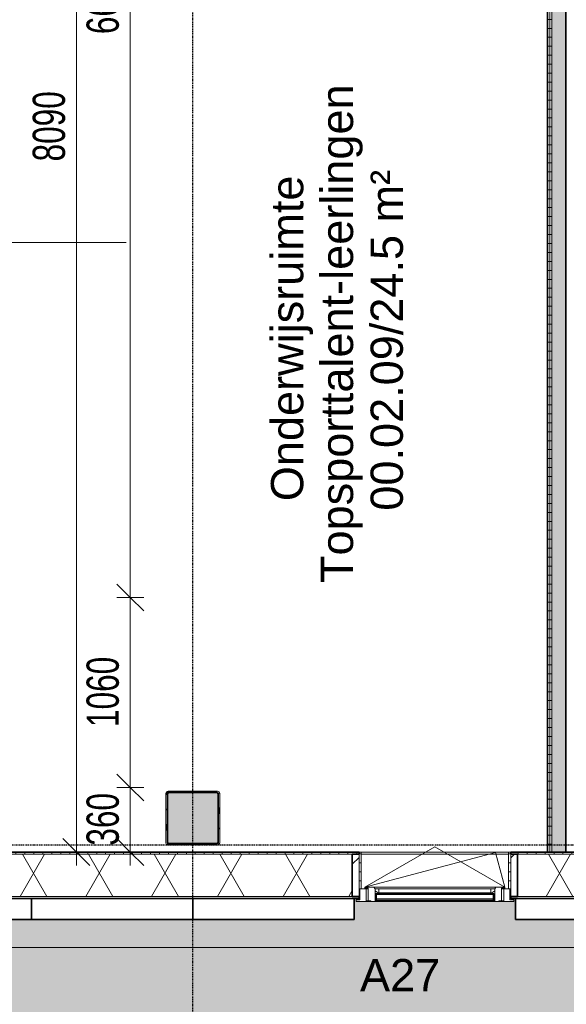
# Model space of a CAD drawing. Header units: millimetres. Extents: x -80560 to 110805, y -11020 to 52719.
# Tile 43 of 152: x 60930 to 63977, y 9111 to 14604. Entities that reach past the tile are written whole.
import ezdxf

# ---------------------------------------------------------------- set-up
doc = ezdxf.new("R2010")
doc.units = ezdxf.units.MM
doc.linetypes.add('CENTER2', pattern=[20, 8, -4, 4, -4])
doc.linetypes.add('DASHED2-1', pattern=[3, 2, -1])
for name, color, linetype, lineweight in [('A-ANNO-DIMS', 211, 'Continuous', 9), ('A-ANNO-DIMS-100', 211, 'Continuous', 9), ('A-AREA-IDEN', 2, 'Continuous', 9), ('A-DETL', 90, 'Continuous', 18), ('A-DETL-MBND', 5, 'Continuous', 18), ('A-FLOR-OVHD', 1, 'DASHED2-1', 18), ('A-FLOR-PATT', 8, 'Continuous', 18), ('A-GENM', 13, 'Continuous', 18), ('A-GLAZ', 151, 'Continuous', 18), ('A-GLAZ-IDEN', 152, 'Continuous', 18), ('A-GLAZ-SILL', 1, 'Continuous', 18), ('A-WALL', 113, 'Continuous', 35), ('A-WALL-PATT', 111, 'Continuous', 35), ('I-WALL', 2, 'Continuous', 18), ('S-COLS', 52, 'Continuous', 18), ('S-GRID', 1, 'Continuous', 9)]:
    doc.layers.add(name, color=color, linetype=linetype, lineweight=lineweight)
doc.styles.add('Arial', font='arial.ttf', dxfattribs={"height": 180})
doc.styles.add('Arial_6', font='arial.ttf', dxfattribs={"width": 0.7, "height": 180})
doc.dimstyles.new('n3o_1_8', dxfattribs={"dimscale": 304.8, "dimtxt": 183.646692, "dimasz": 0.492126, "dimexe": 0.246063, "dimexo": 0.0625, "dimgap": 0.032808, "dimtad": 1, "dimdec": 0, "dimdsep": 46, "dimtxsty": 'Arial_6', "dimblk1": 'OBLIQUE', "dimblk2": 'OBLIQUE', "dimsah": 1, "dimcen": 0.09, "dimdle": 0.246063, "dimazin": 0, "dimtfac": 1, "dimtdec": 4, "dimtix": 1, "dimtmove": 0, "dimatfit": 3, "dimfxl": 0.246063, "dimfxlon": 1, "dimtvp": 1, "dimtolj": 1, "dimtzin": 0, "dimarcsym": 2})
doc.dimstyles.new('n3o_1_8_3', dxfattribs={"dimscale": 304.8, "dimtxt": 183.646692, "dimasz": 0.492126, "dimexe": 0.246063, "dimexo": 0.0625, "dimgap": 0.032808, "dimtad": 1, "dimdec": 0, "dimdsep": 46, "dimtxsty": 'Arial_6', "dimblk1": 'OBLIQUE', "dimblk2": 'OBLIQUE', "dimsah": 1, "dimcen": 0.09, "dimdle": 0.246063, "dimazin": 0, "dimtfac": 1, "dimtdec": 4, "dimtix": 1, "dimtmove": 0, "dimatfit": 3, "dimfxl": 0.246063, "dimfxlon": 1, "dimtvp": 1, "dimtolj": 1, "dimtzin": 0, "dimarcsym": 2})
pattern_1 = [(180, (64077.32, 14055.25), (-1e-13, -50), [])]
pattern_2 = [(45, (0, 0), (-141.4214, 141.4214), [])]
pattern_3 = [(0, (0, 0), (0, 50), [])]

# ---------------------------------------------------------------- blocks, each defined once
blk = doc.blocks.new('Leonardo College_EHA_1489_R18_CF_situatie_2020_rvt-1-DO_00 begane grond')
at = {"layer": 'A-FLOR-PATT', "lineweight": 9}
h = blk.add_hatch(dxfattribs=at)
h.set_pattern_fill('FP_27', color=93, style=0, pattern_type=2)
h.set_pattern_definition([(90, (0, 0), (-456.197, 456.197), [120.967, -791.427]), (45, (0, 0), (-456.197, 456.197), [120.968, -524.193]), (135, (0, 0), (-456.197, -456.197), [120.968, -524.193])])
h.paths.add_polyline_path([(53547.8, 6923), (67447.4, 6923), (67424.9, 9701), (65130, 9701), (65130, 9711.4), (64440, 9713), (64440, 9701), (64450, 9701), (64450, 9584), (62200, 9584), (62200, 9701), (62210, 9701), (62210, 9720), (61625.9, 9721), (60390, 9721), (60390, 9701), (60400, 9701), (60400, 9584), (57700, 9584), (57700, 9701), (57710, 9701), (57710, 9721), (54990, 9721), (54990, 9701), (55000, 9701), (55000, 9584), (52300, 9584), (52300, 9701), (52268, 9701), (52268, 9694), (52290, 9694), (52290, 9684), (49610, 9684), (49610, 9694), (49632, 9694), (49632, 9701), (49600, 9700), (49600, 9584), (47450, 9584), (47450, 9701), (47418, 9701), (47418, 9694), (47440, 9694), (47440, 9684), (42960, 9684), (42960, 9694), (42982, 9694), (42982, 9701), (42950, 9700), (42950, 9584), (41600, 9584), (41600, 9701), (41568, 9701), (41568, 9694), (41590, 9694), (41590, 9684), (40683.4, 9684), (40682.5, 9678), (39817.5, 9678), (39816.6, 9684), (39710, 9684), (39710, 9694), (39732, 9694), (39732, 9701), (39700, 9701), (39700, 9584), (38800, 9584), (38800, 9701), (38768, 9701), (38768, 9694), (38790, 9694), (38790, 9684), (37910, 9684), (37910, 9694), (37932, 9694), (37932, 9701), (37900, 9701), (37900, 9584), (35200, 9584), (35200, 9701), (35168, 9701), (35168, 9694), (35190, 9694), (35190, 9684), (32510, 9684), (32510, 9694), (32532, 9694), (32532, 9701), (32500, 9701), (32500, 9584), (30100, 9584), (30100, 9701), (30068, 9701), (30068, 9694), (30090, 9694), (30090, 9684), (29210, 9684), (29210, 9694), (29232, 9694), (29232, 9701), (29200, 9701), (29200, 9584), (28527, 9584), (28527, 9701), (28495, 9701), (28495, 9694), (28517, 9694), (28517, 9684), (28412, 9684), (28409.5, 9668), (27544.5, 9668), (27542, 9684), (27437, 9684), (27437, 9694), (27459, 9694), (27459, 9701), (27427, 9701), (27427, 9584), (25750, 9584), (25750, 9701), (25718, 9701), (25718, 9694), (25740, 9694), (25740, 9684), (23960, 9684), (23960, 9694), (23982, 9694), (23982, 9701), (23950, 9700), (23950, 9584), (23050, 9584), (23050, 9701), (23018, 9701), (23018, 9694), (23040, 9694), (23040, 9684), (22160, 9684), (22160, 9694), (22182, 9694), (22182, 9701), (22150, 9701), (22150, 9584), (20350, 9584), (20350, 9701), (20318, 9701), (20318, 9694), (20340, 9694), (20340, 9684), (15860, 9684), (15860, 9694), (15882, 9694), (15882, 9701), (15850, 9700), (15850, 9584), (14384, 9584), (14384, 9721), (7590.2, 9721), (7590.2, 6923), (52710.1, 6923)], flags=0)
h.paths.add_polyline_path([(30068, 9713), (30073, 9713), (30073, 9721), (30068, 9721)], flags=0)
h.paths.add_polyline_path([(29227, 9713), (29232, 9713), (29232, 9721), (29227, 9721)], flags=0)
blk = doc.blocks.new('NLRS_28_SCO_UN_staalkolom koker betongevuld_gen_CGA - kolom B-V234-DO_00 begane grond')
at = {"layer": 'S-COLS', "lineweight": 5}
h = blk.add_hatch(dxfattribs=at)
h.set_pattern_fill('FP_202', color=256, style=0, pattern_type=2)
h.set_pattern_definition([(45, (-37000, -10150), (-99.99975, 99.99975), []), (45, (-36915, -10150), (-99.99975, 99.99975), []), (45, (-36910, -10150), (-99.99975, 99.99975), []), (45, (-36905, -10150), (-99.99975, 99.99975), []), (45, (-36900, -10150), (-99.99975, 99.99975), []), (45, (-36895, -10150), (-99.99975, 99.99975), []), (45, (-36890, -10150), (-99.99975, 99.99975), []), (45, (-36885, -10150), (-99.99975, 99.99975), [])])
h.paths.add_polyline_path([(138, -150), (146.5, -146.5), (150, -138), (150, 138), (146.5, 146.5), (138, 150), (-138, 150), (-146.5, 146.5), (-150, 138), (-150, -138), (-146.5, -146.5), (-138, -150), (-42.6, -150)], flags=0)
h.paths.add_polyline_path([(134, -142), (-134, -142), (-139.7, -139.7), (-142, -134), (-142, 134), (-139.7, 139.7), (-134, 142), (134, 142), (139.7, 139.7), (142, 134), (142, -134), (139.7, -139.7)], flags=0)
at = {"layer": 'S-COLS', "lineweight": 9}
blk.add_hatch(color=256, dxfattribs=at).paths.add_polyline_path([(-42.6, -142), (134, -142), (139.7, -139.7), (142, -134), (142, 134), (139.7, 139.7), (134, 142), (-134, 142), (-139.7, 139.7), (-142, 134), (-142, -134), (-139.7, -139.7), (-134, -142)], flags=0)
at = {"layer": 'S-COLS'}
for p, q in [((-150, 138), (-150, -138)), ((-142, -134), (-142, 134)), ((138, 150), (-138, 150)), ((-134, 142), (134, 142)), ((142, 134), (142, -134)), ((150, -138), (150, 138)), ((-138, -150), (138, -150)), ((134, -142), (-134, -142))]:
    blk.add_line(p, q, dxfattribs=at)
at = {"layer": 'S-COLS', "lineweight": 35}
for p, q in [((-142, 134), (-142, -134)), ((134, 142), (-134, 142)), ((142, -134), (142, 134)), ((-134, -142), (134, -142))]:
    blk.add_line(p, q, dxfattribs=at)
at = {"layer": 'S-COLS'}
for centre, radius, start, end in [((-138, 138), 12, 90, 180), ((-134, 134), 8, 90, 180), ((134, 134), 8, 0, 90), ((138, 138), 12, 0, 90), ((-138, -138), 12, 180, 270), ((-134, -134), 8, 180, 270), ((134, -134), 8, 270, 0), ((138, -138), 12, 270, 360)]:
    blk.add_arc(centre, radius, start, end, dxfattribs=at)
at = {"layer": 'S-COLS', "lineweight": 35}
for centre, start, end in [((-134, 134), 90, 180), ((134, 134), 360, 90), ((-134, -134), 180, 270), ((134, -134), 270, 360)]:
    blk.add_arc(centre, 8, start, end, dxfattribs=at)
blk = doc.blocks.new('19112_SW_LeonardoCollege_R2020_rvt-1-DO_00 begane grond')
at = {"color": 50, "lineweight": 9}
blk.add_blockref('NLRS_28_SCO_UN_staalkolom koker betongevuld_gen_CGA - kolom B-V234-DO_00 begane grond', (37000, 10150), dxfattribs=at)
blk = doc.blocks.new('NLRS_41_GM_WPB_spouwlat-SH_generiek_ISR - 235x38-V52-DO_00 begane grond')
at = {"layer": 'A-GENM'}
h = blk.add_hatch(dxfattribs=at)
h.set_pattern_fill('FP_78', color=256, style=0, pattern_type=2)
h.set_pattern_definition(pattern_2)
h.paths.add_polyline_path([(37927, 9713), (37927, 9948), (37889, 9948), (37889, 9713)], flags=0)
for p, q in [((37927, 9948), (37889, 9948)), ((37889, 9948), (37889, 9713)), ((37927, 9713), (37927, 9948)), ((37889, 9713), (37927, 9713))]:
    blk.add_line(p, q, dxfattribs=at)
blk = doc.blocks.new('NLRS_41_GM_WPB_spouwlat-SH_generiek_ISR - 235x38-V53-DO_00 begane grond')
at = {"layer": 'A-GENM'}
h = blk.add_hatch(dxfattribs=at)
h.set_pattern_fill('FP_78', color=256, style=0, pattern_type=2)
h.set_pattern_definition(pattern_2)
h.paths.add_polyline_path([(38811, 9713), (38811, 9948), (38773, 9948), (38773, 9713)], flags=0)
for p, q in [((38811, 9948), (38773, 9948)), ((38773, 9948), (38773, 9713)), ((38811, 9713), (38811, 9948)), ((38773, 9713), (38811, 9713))]:
    blk.add_line(p, q, dxfattribs=at)
blk = doc.blocks.new('NLRS_41_GM_WPB_spouwlat-SH_generiek_ISR - 235x38-33868839-DO_00 begane grond')
at = {"layer": 'A-DETL-MBND'}
for p, q in [((22189, 9948), (23011, 9948)), ((22177, 9713), (22182, 9713)), ((23018, 9713), (23023, 9713))]:
    blk.add_line(p, q, dxfattribs=at)
blk = doc.blocks.new('41_dagkanten_SH_generiek_ISR - 12x204_5-V54-DO_00 begane grond')
at = {"layer": 'A-GENM'}
h = blk.add_hatch(dxfattribs=at)
h.set_pattern_fill('FP_79', color=256, style=0, pattern_type=2)
h.set_pattern_definition(pattern_3)
h.paths.add_polyline_path([(38773, 9756), (38773, 9960.5), (38761, 9960.5), (38761, 9756), (38768, 9756)], flags=0)
for p, q in [((38773, 9960.5), (38761, 9960.5)), ((38761, 9960.5), (38761, 9756)), ((38773, 9756), (38773, 9960.5)), ((38768, 9756), (38773, 9756))]:
    blk.add_line(p, q, dxfattribs=at)
blk = doc.blocks.new('41_dagkanten_SH_generiek_ISR - 12x204_5-V55-DO_00 begane grond')
at = {"layer": 'A-GENM'}
h = blk.add_hatch(dxfattribs=at)
h.set_pattern_fill('FP_80', color=256, style=0, pattern_type=2)
h.set_pattern_definition(pattern_3)
h.paths.add_polyline_path([(37927, 9756), (37939, 9756), (37939, 9960.5), (37927, 9960.5), (37927, 9922.4)], flags=0)
for p, q in [((37939, 9960.5), (37927, 9960.5)), ((37927, 9960.5), (37927, 9756)), ((37939, 9756), (37939, 9960.5)), ((37927, 9756), (37932, 9756))]:
    blk.add_line(p, q, dxfattribs=at)
blk = doc.blocks.new('merk 900 draaikiep HOOG - merk 900 draaikiep HOOG-32401496-DO_00 begane grond')
at = {"layer": 'A-GLAZ'}
for p, q in [((-362, 0), (-440, 0)), ((-440, 0), (-440, -10)), ((-362, -4), (-362, 0)), ((440, 0), (362, 0)), ((362, 0), (362, -4)), ((440, -10), (440, 0)), ((-440, -10), (-418, -10)), ((-418, -10), (-418, -72)), ((-384, -72), (-384, -4)), ((-384, -4), (-362, -4)), ((362, -4), (384, -4)), ((384, -4), (384, -72)), ((418, -72), (418, -10)), ((418, -10), (440, -10)), ((-418, -72), (-384, -72)), ((384, -72), (418, -72))]:
    blk.add_line(p, q, dxfattribs=at)
at = {"layer": 'A-GLAZ-SILL'}
for p, q in [((-357, 0), (-362, 0)), ((362, 0), (357, 0)), ((-357, -4), (-362, -4)), ((362, -4), (357, -4)), ((-372, -72), (-384, -72)), ((384, -72), (372, -72))]:
    blk.add_line(p, q, dxfattribs=at)
blk = doc.blocks.new('31_n3o_RT72_raam binnensponning_771017_v3 - Type 1-33702704-DO_00 begane grond')
at = {"layer": 'A-GENM'}
for p, q in [((-312, 4), (-357, 4)), ((-357, 4), (-357, -1)), ((-334, -68), (-334, 0)), ((-334, 0), (-312, 0)), ((-312, 0), (-312, 4)), ((-312, 4), (312, 4)), ((312, 0), (-312, 0)), ((357, 4), (312, 4)), ((312, 4), (312, 0)), ((312, 0), (334, 0)), ((334, 0), (334, -68)), ((357, -1), (357, 4)), ((-357, -1), (-372, -1)), ((-372, -1), (-372, -72)), ((372, -1), (357, -1)), ((372, -72), (372, -1)), ((-372, -72), (-390, -72)), ((-390, -72), (-390, -76)), ((-390, -76), (-340, -76)), ((-340, -76), (-334, -68)), ((340, -76), (-340, -76)), ((334, -68), (340, -76)), ((340, -76), (390, -76)), ((390, -72), (372, -72)), ((390, -76), (390, -72))]:
    blk.add_line(p, q, dxfattribs=at)
blk = doc.blocks.new('Mobility Plan Swing v2 - Mobility Plan Swing v2-33702714-DO_00 begane grond')
at = {"layer": 'A-GENM'}
for p, q in [((-390, 0), (0, 225.2)), ((0, 225.2), (390, 0)), ((-390, 0), (337.7, 195)), ((390, 0), (337.7, 195))]:
    blk.add_line(p, q, dxfattribs=at)
blk = doc.blocks.new('30_n3o_RT72_glas met glaslat - Type 1-33702709-DO_00 begane grond')
at = {"layer": 'A-GENM'}
for points in [[(326.2, -5), (-329, -5), (-329, -11), (329, -11), (329, -5)], [(326.2, -35), (-329, -35), (-329, -41), (329, -41), (329, -35)]]:
    blk.add_hatch(color=256, dxfattribs=at).paths.add_polyline_path(points, flags=0)
for p, q in [((329, -5), (-329, -5)), ((-329, -5), (-329, -11)), ((-325, -5), (-329, -5)), ((-329, -5), (-329, -41)), ((-329, -11), (329, -11)), ((329, -35), (-329, -35)), ((-329, -35), (-329, -41)), ((-329, -41), (329, -41)), ((-329, -41), (-325, -41)), ((-325, -41), (-325, -5)), ((329, -5), (325, -5)), ((325, -5), (325, -41)), ((325, -41), (329, -41)), ((329, -11), (329, -5)), ((329, -41), (329, -5)), ((329, -41), (329, -35))]:
    blk.add_line(p, q, dxfattribs=at)
blk = doc.blocks.new('DPWP_30_n3o_RT72_glas met glaslat Frame1 - Type 1-33702712-DO_00 begane grond')
at = {"layer": 'A-GENM'}
for p, q in [((-317.317, -5), (-334, -15)), ((-334, -15), (-334, -27)), ((-334, -27), (-312, -27)), ((-312, -5), (-317.317, -5)), ((312, -5), (-312, -5)), ((-312, -27), (-312, -5)), ((312, -27), (-312, -27)), ((317.317, -5), (312, -5)), ((312, -5), (312, -27)), ((312, -27), (334, -27)), ((334, -15), (317.317, -5)), ((334, -27), (334, -15))]:
    blk.add_line(p, q, dxfattribs=at)
blk = doc.blocks.new('DIMBLOCK203-DO_00 begane grond')
at = {"layer": 'A-ANNO-DIMS-100'}
for p, q in [((61245.8, 18050), (61170.8, 18125)), ((61320.8, 18050), (61170.8, 18050)), ((61245.8, 18050), (61245.8, 9885.5)), ((61245.8, 18050), (61320.8, 17975)), ((61245.8, 18050), (61320.8, 18050)), ((61245.8, 9960.5), (61170.8, 10035.5)), ((61320.8, 9960.5), (61170.8, 9960.5)), ((61245.8, 9960.5), (61320.8, 9885.5)), ((61245.8, 9960.5), (61320.8, 9960.5))]:
    blk.add_line(p, q, dxfattribs=at)
at = {"layer": 'A-ANNO-DIMS-100', "color": 0, "insert": (61002.1, 13813.1), "char_height": 180, "width": 461.094, "attachment_point": 1, "rotation": 90, "line_spacing_factor": 0.941778, "style": 'Arial_6'}
blk.add_mtext('8090', dxfattribs=at)
blk = doc.blocks.new('_Oblique')
at = {"color": 0, "linetype": 'ByBlock', "lineweight": -2}
blk.add_line((-0.5, -0.5), (0.5, 0.5), dxfattribs=at)
blk = doc.blocks.new('DIMBLOCK272-DO_00 begane grond')
at = {"layer": 'A-ANNO-DIMS-100'}
for p, q in [((102364.8, 10470.3), (102364.8, 5571.3)), ((102364.8, 5646.3), (102364.8, 10470.3)), ((39278.8, 5646.3), (39353.8, 5721.3)), ((39278.8, 5721.3), (39278.8, 5571.3)), ((39278.8, 5646.3), (39278.8, 5721.3)), ((102364.8, 5646.3), (102439.8, 5721.3)), ((39203.8, 5646.3), (102439.8, 5646.3)), ((39278.8, 5646.3), (39203.8, 5571.3)), ((102364.8, 5646.3), (102289.8, 5571.3))]:
    blk.add_line(p, q, dxfattribs=at)
at = {"layer": 'A-ANNO-DIMS-100', "color": 0, "insert": (70581.7, 5889.9), "char_height": 180, "width": 576.368, "attachment_point": 1, "line_spacing_factor": 0.941778, "style": 'Arial_6'}
blk.add_mtext('63086', dxfattribs=at)
blk = doc.blocks.new('DIMBLOCK631-DO_00 begane grond')
at = {"layer": 'A-ANNO-DIMS-100'}
for p, q in [((61545.8, 18050), (61470.8, 18125)), ((61545.8, 18125), (61545.8, 11380.5)), ((61620.8, 18050), (61470.8, 18050)), ((61545.8, 18050), (61620.8, 17975)), ((61545.8, 18050), (61620.8, 18050)), ((61545.8, 11380.5), (61470.8, 11455.5)), ((61620.8, 11380.5), (61470.8, 11380.5)), ((61545.8, 11380.5), (61620.8, 11305.5)), ((61545.8, 11380.5), (61620.8, 11380.5))]:
    blk.add_line(p, q, dxfattribs=at)
at = {"layer": 'A-ANNO-DIMS-100', "color": 0, "insert": (61302.1, 14523.1), "char_height": 180, "width": 461.094, "attachment_point": 1, "rotation": 90, "line_spacing_factor": 0.941778, "style": 'Arial_6'}
blk.add_mtext('6670', dxfattribs=at)
blk = doc.blocks.new('DIMBLOCK632-DO_00 begane grond')
at = {"layer": 'A-ANNO-DIMS-100'}
for p, q in [((61545.8, 11380.5), (61470.8, 11455.5)), ((61620.8, 11380.5), (61470.8, 11380.5)), ((61545.8, 11380.5), (61545.8, 10320.5)), ((61545.8, 11380.5), (61620.8, 11305.5)), ((61545.8, 11380.5), (61620.8, 11380.5)), ((61545.8, 10320.5), (61470.8, 10395.5)), ((61620.8, 10320.5), (61470.8, 10320.5)), ((61545.8, 10320.5), (61620.8, 10245.5)), ((61545.8, 10320.5), (61620.8, 10320.5))]:
    blk.add_line(p, q, dxfattribs=at)
at = {"layer": 'A-ANNO-DIMS-100', "color": 0, "insert": (61302.1, 10658.4), "char_height": 180, "width": 461.094, "attachment_point": 1, "rotation": 90, "line_spacing_factor": 0.941778, "style": 'Arial_6'}
blk.add_mtext('1060', dxfattribs=at)
blk = doc.blocks.new('DIMBLOCK633-DO_00 begane grond')
at = {"layer": 'A-ANNO-DIMS-100'}
for p, q in [((61545.8, 10320.5), (61470.8, 10395.5)), ((61620.8, 10320.5), (61470.8, 10320.5)), ((61545.8, 10320.5), (61545.8, 9885.5)), ((61545.8, 10320.5), (61620.8, 10245.5)), ((61545.8, 10320.5), (61620.8, 10320.5)), ((61545.8, 9960.5), (61470.8, 10035.5)), ((61620.8, 9960.5), (61470.8, 9960.5)), ((61545.8, 9960.5), (61620.8, 9885.5)), ((61545.8, 9960.5), (61620.8, 9960.5))]:
    blk.add_line(p, q, dxfattribs=at)
at = {"layer": 'A-ANNO-DIMS-100', "color": 0, "insert": (61302.1, 9996.4), "char_height": 180, "width": 345.821, "attachment_point": 1, "rotation": 90, "line_spacing_factor": 0.941778, "style": 'Arial_6'}
blk.add_mtext('360', dxfattribs=at)

msp = doc.modelspace()

# ---------------------------------------------------------------- hatches: boundary and pattern name
at = {"layer": 'A-WALL-PATT', "lineweight": 5}
msp.add_hatch(color=256, dxfattribs=at).paths.add_polyline_path([(63897.3, 9960.5), (63972.3, 9960.5), (63972.3, 18137.5), (63897.3, 18137.5), (63897.3, 10255.6)], flags=0)
at = {"layer": 'A-WALL-PATT', "lineweight": 18}
h = msp.add_hatch(dxfattribs=at)
h.set_pattern_fill('FP_33', color=256, angle=90, style=0, pattern_type=2)
h.set_pattern_definition(pattern_1)
h.paths.add_polyline_path([(63872.3, 9960.5), (63884.8, 9960.5), (63884.8, 18062.5), (63872.3, 18062.5), (63872.3, 10255.6)], flags=0)
h = msp.add_hatch(dxfattribs=at)
h.set_pattern_fill('FP_33', color=256, angle=90, style=0, pattern_type=2)
h.set_pattern_definition(pattern_1)
h.paths.add_polyline_path([(63884.8, 9960.5), (63897.3, 9960.5), (63897.3, 18062.5), (63884.8, 18062.5), (63884.8, 10255.6)], flags=0)
h = msp.add_hatch(dxfattribs=at)
h.set_pattern_fill('FP_2', color=256, style=0, pattern_type=2)
h.set_pattern_definition([(60, (24894.82, 0), (-274.963, 158.75), []), (120, (24894.82, 0), (-274.963, -158.75), [])])
h.paths.add_polyline_path([(78297.9, 9713), (78321.8, 9713), (78321.8, 9948), (77205.8, 9948), (77205.8, 9713), (77710.5, 9713)], flags=0)
h.paths.add_polyline_path([(74483.8, 9713), (74483.8, 9948), (72355.8, 9948), (72355.8, 9713), (74186.5, 9713)], flags=0)
h.paths.add_polyline_path([(67725.7, 9713), (67833.8, 9713), (67833.8, 9948), (66505.8, 9948), (66505.8, 9713), (66551, 9713)], flags=0)
h.paths.add_polyline_path([(64495.3, 9713), (64583.8, 9713), (64583.8, 9948), (63705.8, 9948), (63705.8, 9713), (64201.6, 9713)], flags=0)
h.paths.add_polyline_path([(62783.8, 9713), (62783.8, 9948), (60105.8, 9948), (60105.8, 9713), (62733.3, 9713)], flags=0)
h.paths.add_polyline_path([(57153.5, 9713), (57383.8, 9713), (57383.8, 9948), (55005.8, 9948), (55005.8, 9713), (56566.2, 9713)], flags=0)
h.paths.add_polyline_path([(54083.8, 9713), (54083.8, 9948), (53432.8, 9948), (53432.8, 9713), (53629.4, 9713)], flags=0)
h.paths.add_polyline_path([(52310.8, 9713), (52310.8, 9948), (50655.8, 9948), (50655.8, 9713), (52161.1, 9713)], flags=0)
h.paths.add_polyline_path([(46875, 9713), (47033.8, 9713), (47033.8, 9948), (45255.8, 9948), (45255.8, 9713), (46581.3, 9713)], flags=0)
h.paths.add_polyline_path([(48833.8, 9713), (48833.8, 9948), (47955.8, 9948), (47955.8, 9713), (48343.3, 9713)], flags=0)
h.paths.add_polyline_path([(40733.8, 9713), (40733.8, 9948), (39407.8, 9948), (39407.8, 9713), (40707.9, 9713)], flags=0)
h = msp.add_hatch(dxfattribs=at)
h.set_pattern_fill('FP_231', color=256, angle=90, style=0, pattern_type=2)
h.set_pattern_definition([(90, (58858.82, 9701), (-50, -2e-13), [])])
h.paths.add_polyline_path([(77167.8, 9948), (78321.8, 9948), (78321.8, 9960.5), (77167.8, 9960.5)], flags=0)
h.paths.add_polyline_path([(72317.8, 9948), (74521.8, 9948), (74521.8, 9960.5), (72317.8, 9960.5)], flags=0)
h.paths.add_polyline_path([(67725.7, 9948), (67871.8, 9948), (67871.8, 9960.5), (66467.8, 9960.5), (66467.8, 9948), (66551, 9948)], flags=0)
h.paths.add_polyline_path([(64583.8, 9948), (64621.8, 9948), (64621.8, 9960.5), (63667.8, 9960.5), (63667.8, 9948), (64201.6, 9948)], flags=0)
h.paths.add_polyline_path([(62821.8, 9948), (62821.8, 9960.5), (60067.8, 9960.5), (60067.8, 9948), (62783.8, 9948)], flags=0)
h.paths.add_polyline_path([(56566.2, 9948), (57421.8, 9948), (57421.8, 9960.5), (54967.8, 9960.5), (54967.8, 9948), (56272.5, 9948)], flags=0)
h.paths.add_polyline_path([(53923.1, 9948), (54121.8, 9948), (54121.8, 9960.5), (53394.8, 9960.5), (53394.8, 9948), (53629.4, 9948)], flags=0)
h.paths.add_polyline_path([(51867.4, 9948), (52348.8, 9948), (52348.8, 9960.5), (50617.8, 9960.5), (50617.8, 9948), (51573.7, 9948)], flags=0)
h.paths.add_polyline_path([(48871.8, 9948), (48871.8, 9960.5), (47917.8, 9960.5), (47917.8, 9948), (48833.8, 9948)], flags=0)
h.paths.add_polyline_path([(47071.8, 9948), (47071.8, 9960.5), (45217.8, 9960.5), (45217.8, 9948), (47033.8, 9948)], flags=0)
h.paths.add_polyline_path([(40707.9, 9948), (40771.8, 9948), (40771.8, 9960.5), (39642.8, 9960.5), (39642.8, 9948)], flags=0)
h = msp.add_hatch(dxfattribs=at)
h.set_pattern_fill('FP_230', color=256, style=0, pattern_type=2)
h.set_pattern_definition([(0, (58858.82, 9701), (2e-14, 50), [])])
h.paths.add_polyline_path([(78321.8, 9701), (78321.8, 9713), (77167.8, 9713), (77167.8, 9701), (78297.9, 9701)], flags=0)
h.paths.add_polyline_path([(74521.8, 9701), (74521.8, 9713), (72317.8, 9713), (72317.8, 9701), (74186.5, 9701)], flags=0)
h.paths.add_polyline_path([(67725.7, 9701), (67871.8, 9701), (67871.8, 9713), (66467.8, 9713), (66467.8, 9701), (66551, 9701)], flags=0)
h.paths.add_polyline_path([(64621.8, 9701), (64621.8, 9713), (63667.8, 9713), (63667.8, 9701), (64495.3, 9701)], flags=0)
h.paths.add_polyline_path([(62733.3, 9701), (62821.8, 9701), (62821.8, 9713), (60067.8, 9713), (60067.8, 9701), (62439.6, 9701)], flags=0)
h.paths.add_polyline_path([(57421.8, 9701), (57421.8, 9713), (54967.8, 9713), (54967.8, 9701), (57153.5, 9701)], flags=0)
h.paths.add_polyline_path([(53629.4, 9701), (54121.8, 9701), (54121.8, 9713), (53394.8, 9713), (53394.8, 9701)], flags=0)
h.paths.add_polyline_path([(52161.1, 9701), (52348.8, 9701), (52348.8, 9713), (50617.8, 9713), (50617.8, 9701), (51867.4, 9701)], flags=0)
h.paths.add_polyline_path([(48049.7, 9701), (48871.8, 9701), (48871.8, 9713), (47917.8, 9713), (47917.8, 9701)], flags=0)
h.paths.add_polyline_path([(46581.3, 9701), (47071.8, 9701), (47071.8, 9713), (45217.8, 9713), (45217.8, 9701), (45406.6, 9701)], flags=0)
h.paths.add_polyline_path([(39395.8, 9701), (40771.8, 9701), (40771.8, 9713), (39395.8, 9713)], flags=0)

# ---------------------------------------------------------------- linework, layer by layer
at = {"layer": 'A-DETL'}
msp.add_line((60682.3, 13360), (61522.3, 13360), dxfattribs=at)
at = {"layer": 'A-FLOR-OVHD'}
msp.add_line((102310.7, 9429), (36723.8, 9429), dxfattribs=at)
at = {"layer": 'A-WALL', "lineweight": 18}
for p, q in [((63897.3, 18137.5), (63897.3, 9960.5)), ((63972.3, 9960.5), (63972.3, 18137.5)), ((63977.3, 9960.5), (63977.3, 18137.5)), ((63884.8, 9960.5), (63884.8, 18062.5)), ((60105.8, 9948), (62783.8, 9948)), ((62833.8, 9960.5), (63655.8, 9960.5)), ((62833.8, 9948), (63655.8, 9948)), ((63705.8, 9948), (64583.8, 9948)), ((60105.8, 9713), (62783.8, 9713)), ((62826.8, 9713), (62821.8, 9713)), ((62826.8, 9701), (62821.8, 9701)), ((63667.8, 9713), (63662.8, 9713)), ((63667.8, 9701), (63662.8, 9701)), ((63705.8, 9713), (64583.8, 9713))]:
    msp.add_line(p, q, dxfattribs=at)
at = {"layer": 'A-WALL'}
for p, q in [((62821.8, 9960.5), (60067.8, 9960.5)), ((62783.8, 9713), (62783.8, 9948)), ((62783.8, 9948), (62821.8, 9948)), ((62821.8, 9948), (62821.8, 9960.5)), ((64621.8, 9960.5), (63667.8, 9960.5)), ((63667.8, 9960.5), (63667.8, 9948)), ((63667.8, 9948), (63705.8, 9948)), ((63705.8, 9948), (63705.8, 9713)), ((60067.8, 9701), (62821.8, 9701)), ((60994.8, 9584), (60994.8, 9701)), ((61894.8, 9701), (61894.8, 9584)), ((62821.8, 9713), (62783.8, 9713)), ((62794.8, 9584), (62794.8, 9701)), ((62821.8, 9701), (62821.8, 9713)), ((63705.8, 9713), (63667.8, 9713)), ((63667.8, 9713), (63667.8, 9701)), ((63667.8, 9701), (64621.8, 9701)), ((63694.8, 9701), (63694.8, 9584)), ((60094.8, 9584), (62794.8, 9584)), ((63694.8, 9584), (64594.8, 9584))]:
    msp.add_line(p, q, dxfattribs=at)
at = {"layer": 'I-WALL', "lineweight": 35}
msp.add_line((63872.3, 18050), (63872.3, 9960.5), dxfattribs=at)
at = {"layer": 'S-GRID', "linetype": 'CENTER2', "lineweight": 25}
for p, q in [((61894.8, 4383.3), (61894.8, 52119.1)), ((29945.3, 10000), (110204.9, 10000))]:
    msp.add_line(p, q, dxfattribs=at)

# ---------------------------------------------------------------- block references
at = {"color": 250, "lineweight": 5}
for name in ['Leonardo College_EHA_1489_R18_CF_situatie_2020_rvt-1-DO_00 begane grond', '19112_SW_LeonardoCollege_R2020_rvt-1-DO_00 begane grond']:
    msp.add_blockref(name, (24894.8, 0), dxfattribs=at)
at = {"layer": 'A-GENM'}
for name, p in [('NLRS_41_GM_WPB_spouwlat-SH_generiek_ISR - 235x38-V52-DO_00 begane grond', (24894.8, 0)), ('41_dagkanten_SH_generiek_ISR - 12x204_5-V55-DO_00 begane grond', (24894.8, 0)), ('NLRS_41_GM_WPB_spouwlat-SH_generiek_ISR - 235x38-33868839-DO_00 begane grond', (40644.8, 0)), ('Mobility Plan Swing v2 - Mobility Plan Swing v2-33702714-DO_00 begane grond', (63244.8, 9764)), ('41_dagkanten_SH_generiek_ISR - 12x204_5-V54-DO_00 begane grond', (24894.8, 0)), ('NLRS_41_GM_WPB_spouwlat-SH_generiek_ISR - 235x38-V53-DO_00 begane grond', (24894.8, 0))]:
    msp.add_blockref(name, p, dxfattribs=at)
at = {"layer": 'A-GENM', "rotation": 180}
for name, p in [('31_n3o_RT72_raam binnensponning_771017_v3 - Type 1-33702704-DO_00 begane grond', (63244.8, 9688)), ('DPWP_30_n3o_RT72_glas met glaslat Frame1 - Type 1-33702712-DO_00 begane grond', (63244.8, 9729)), ('30_n3o_RT72_glas met glaslat - Type 1-33702709-DO_00 begane grond', (63244.8, 9688))]:
    msp.add_blockref(name, p, dxfattribs=at)
at = {"layer": 'A-GLAZ', "rotation": 180}
msp.add_blockref('merk 900 draaikiep HOOG - merk 900 draaikiep HOOG-32401496-DO_00 begane grond', (63244.8, 9684), dxfattribs=at)

# ---------------------------------------------------------------- texts
at = {"layer": 'A-AREA-IDEN', "char_height": 180, "attachment_point": 1, "rotation": 90, "style": 'Arial'}
for s, insert, width in [('Topsporttalent-leerlingen', (62608.4, 11461.4), 3230.801), ('Onderwijsruimte', (62330.6, 11917.8), 2124.472), ('00.02.09/24.5 m²', (62886.2, 11864.9), 2260.759)]:
    msp.add_mtext(s, dxfattribs=dict(at, insert=insert, width=width))
at = {"layer": 'A-GLAZ-IDEN', "lineweight": 9, "insert": (62827.1, 9364), "char_height": 180, "width": 537.131, "attachment_point": 1, "style": 'Arial'}
msp.add_mtext('A27', dxfattribs=at)

# ---------------------------------------------------------------- dimensions: what is measured, and where the dimension line sits
at = {"layer": 'A-ANNO-DIMS'}
for base, p1, p2, dimstyle, override, picture, middle in [((61245.7707615, 9960.5), (61320.7707615, 18050), (61320.7707615, 9960.5), 'n3o_1_8', {"dimpost": '<>', "dimfxl": 8089.5}, 'DIMBLOCK203-DO_00 begane grond', (61143.8676232, 14005.25)), ((61545.7707615, 11380.5), (61620.7707615, 18050), (61620.7707615, 11380.5), 'n3o_1_8_3', {"dimpost": '<>', "dimfxl": 6669.5}, 'DIMBLOCK631-DO_00 begane grond', (61443.8676232, 14715.25)), ((61545.8, 10320.5), (61620.8, 11380.5), (61620.8, 10320.5), 'n3o_1_8_3', {"dimpost": '<>', "dimfxl": 1060}, 'DIMBLOCK632-DO_00 begane grond', (61443.9, 10850.5)), ((61545.8, 9960.5), (61620.8, 10320.5), (61620.8, 9960.5), 'n3o_1_8_3', {"dimpost": '<>', "dimfxl": 360}, 'DIMBLOCK633-DO_00 begane grond', (61443.8, 10140.5))]:
    dim = msp.add_linear_dim(base=base, p1=p1, p2=p2, angle=90, dimstyle=dimstyle, override=override, dxfattribs=at)
    dim.commit()
    dim.dimension.update_dxf_attribs({"geometry": picture, "text_midpoint": middle})
dim = msp.add_linear_dim(base=(102364.8, 5646.3), p1=(39278.8, 5721.3), p2=(102364.8, 10470.3), dimstyle='n3o_1_8', override={"dimpost": '<>', "dimfxl": 63264.498951}, dxfattribs=at)
dim.commit()
dim.dimension.update_dxf_attribs({"geometry": 'DIMBLOCK272-DO_00 begane grond', "text_midpoint": (70821.8, 5748.2)})

doc.saveas('drawing.dxf')
